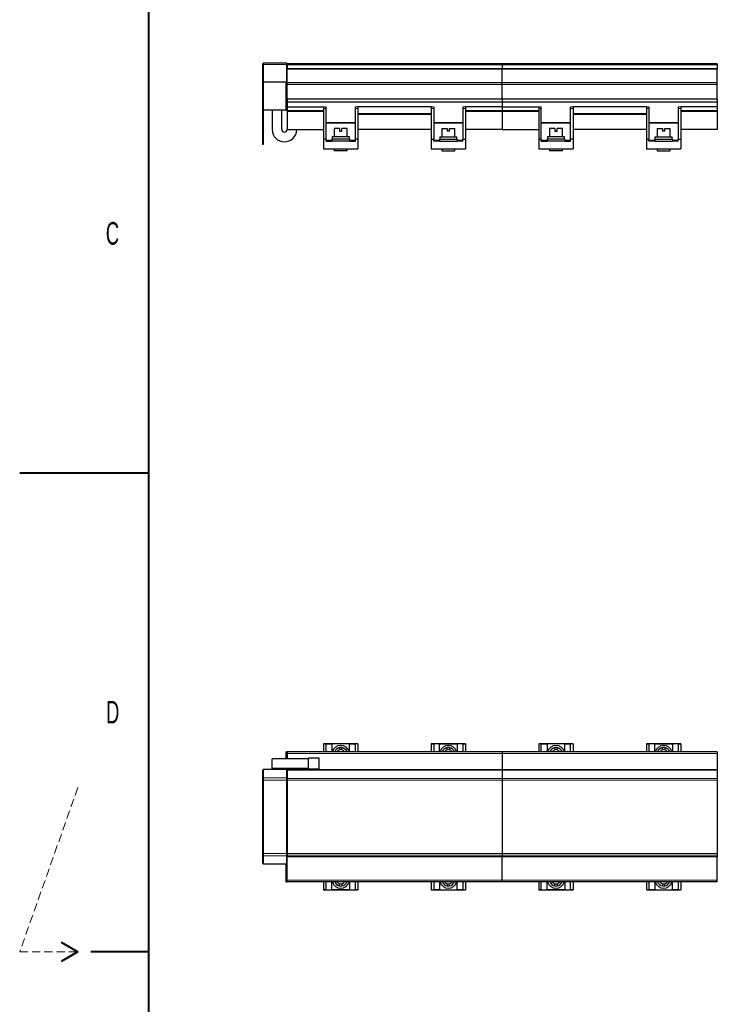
# Model space of a CAD drawing. Header units: millimetres. Extents: x 0 to 841, y 0 to 594.
# Tile 2 of 18: x 0 to 108, y 289 to 441. Entities that reach past the tile are written whole.
import ezdxf

# ---------------------------------------------------------------- set-up
doc = ezdxf.new("R2010")
doc.units = ezdxf.units.MM
doc.linetypes.add('HIDDEN', pattern=[1.905, 1.27, -0.635])
doc.styles.add('SLDTEXTSTYLE0', font='TXT', dxfattribs={"width": 0.605})

msp = doc.modelspace()

# ---------------------------------------------------------------- linework, layer by layer
at = {"color": 7, "linetype": 'Continuous', "lineweight": 40}
for p, q in [((20, 10), (20, 584)), ((0, 371.25), (20, 371.25)), ((6.4, 298.5), (9, 297)), ((9, 297), (6.4, 295.5)), ((20, 297), (11, 297))]:
    msp.add_line(p, q, dxfattribs=at)
at = {"color": 7, "linetype": 'Continuous', "lineweight": 30}
for p, q in [((37.7, 434.6), (37.6, 434.6)), ((37.6, 434.6), (37.6, 434.44)), ((37.6, 434.44), (37.6, 431.72)), ((41.37, 434.73), (37.7, 434.73)), ((37.7, 434.73), (37.7, 434.5)), ((37.7, 434.5), (37.7, 431.75)), ((41.37, 434.5), (41.37, 434.73)), ((41.37, 431.75), (41.37, 434.5)), ((41.4, 433.58), (41.37, 433.58)), ((74.7, 434.6), (41.4, 434.6)), ((41.4, 434.6), (41.4, 434.44)), ((41.4, 434.44), (41.4, 433.84)), ((74.7, 433.84), (41.4, 433.84)), ((41.4, 433.79), (41.4, 433.84)), ((74.7, 433.79), (41.4, 433.79)), ((41.4, 431.67), (41.4, 433.79)), ((74.7, 434.6), (74.7, 434.44)), ((74.7, 434.44), (74.7, 433.84)), ((74.7, 433.79), (74.7, 433.84)), ((74.7, 431.67), (74.7, 433.79)), ((108.03, 434.6), (74.73, 434.6)), ((74.73, 434.6), (74.73, 434.44)), ((74.73, 434.44), (74.73, 433.84)), ((108.03, 433.84), (74.73, 433.84)), ((74.73, 433.79), (74.73, 433.84)), ((108.03, 433.79), (74.73, 433.79)), ((74.73, 431.67), (74.73, 433.79)), ((108.03, 434.6), (108.03, 434.44)), ((108.03, 434.44), (108.03, 433.84)), ((108.03, 433.79), (108.03, 433.84)), ((108.03, 431.67), (108.03, 433.79)), ((41.37, 431.75), (37.7, 431.75)), ((37.7, 431.75), (37.7, 427.44)), ((41.37, 432.08), (41.4, 432.08)), ((41.37, 431.65), (41.37, 431.75)), ((37.7, 431.72), (37.6, 431.72)), ((37.6, 431.72), (37.6, 427.45)), ((41.23, 431.65), (41.37, 431.65)), ((41.23, 431.65), (41.23, 431.38)), ((41.23, 431.38), (41.23, 429.15)), ((41.37, 431.65), (41.37, 431.38)), ((41.37, 431.38), (41.37, 429.15)), ((41.4, 431.65), (41.4, 431.67)), ((74.7, 431.65), (41.4, 431.65)), ((41.4, 431.38), (41.4, 431.65)), ((41.4, 429.15), (41.4, 431.38)), ((74.7, 431.65), (74.7, 431.67)), ((74.7, 431.38), (74.7, 431.65)), ((74.7, 429.15), (74.7, 431.38)), ((74.73, 431.65), (74.73, 431.67)), ((108.03, 431.65), (74.73, 431.65)), ((74.73, 431.38), (74.73, 431.65)), ((74.73, 429.15), (74.73, 431.38)), ((108.03, 431.65), (108.03, 431.67)), ((108.03, 431.38), (108.03, 431.65)), ((108.03, 429.15), (108.03, 431.38)), ((41.23, 429.15), (41.37, 429.15)), ((41.23, 429.15), (41.23, 427.44)), ((41.37, 429.15), (41.37, 427.44)), ((74.7, 429.15), (41.4, 429.15)), ((41.4, 429.15), (41.4, 428.65)), ((74.7, 429.15), (74.7, 428.65)), ((108.03, 429.15), (74.73, 429.15)), ((74.73, 429.15), (74.73, 428.65)), ((108.03, 429.15), (108.03, 428.65)), ((37.7, 427.45), (37.6, 427.45)), ((37.6, 427.45), (37.6, 422.1)), ((37.7, 427.44), (37.7, 422.1)), ((41.37, 427.44), (37.7, 427.44)), ((39.1, 427.44), (39.1, 424.42)), ((40.6, 424.42), (40.6, 427.44)), ((41.23, 427.44), (41.37, 427.44)), ((74.7, 428.65), (41.4, 428.65)), ((41.4, 428.65), (41.4, 427.92)), ((41.4, 427.92), (47.05, 427.92)), ((41.4, 427.92), (41.4, 427.36)), ((41.4, 427.36), (41.4, 427.2)), ((41.4, 427.2), (41.4, 424.42)), ((47.05, 427.92), (47.05, 427.71)), ((47.05, 427.71), (47.05, 422.92)), ((47.45, 427.71), (47.45, 427.92)), ((47.45, 422.92), (47.45, 427.71)), ((51.98, 427.71), (51.98, 427.92)), ((51.98, 422.92), (51.98, 427.71)), ((52.38, 427.92), (52.38, 427.71)), ((63.72, 427.92), (52.38, 427.92)), ((52.38, 427.71), (52.38, 422.92)), ((63.72, 427.92), (63.72, 427.71)), ((63.72, 427.71), (63.72, 422.92)), ((64.12, 427.92), (64.12, 427.71)), ((64.12, 427.71), (64.12, 422.92)), ((68.65, 427.92), (68.65, 427.71)), ((68.65, 427.71), (68.65, 422.92)), ((69.05, 427.92), (69.05, 427.71)), ((74.7, 427.92), (69.05, 427.92)), ((69.05, 427.71), (69.05, 422.92)), ((74.7, 428.65), (74.7, 427.92)), ((74.7, 427.92), (74.7, 427.36)), ((74.7, 427.36), (74.7, 427.2)), ((74.7, 427.2), (74.7, 424.42)), ((108.03, 428.65), (74.73, 428.65)), ((74.73, 428.65), (74.73, 427.92)), ((74.73, 427.92), (80.38, 427.92)), ((74.73, 427.92), (74.73, 427.36)), ((74.73, 427.36), (74.73, 427.2)), ((74.73, 427.2), (74.73, 424.42)), ((80.38, 427.92), (80.38, 427.71)), ((80.38, 427.71), (80.38, 422.92)), ((80.78, 427.71), (80.78, 427.92)), ((80.78, 422.92), (80.78, 427.71)), ((85.32, 427.71), (85.32, 427.92)), ((85.32, 422.92), (85.32, 427.71)), ((85.72, 427.92), (85.72, 427.71)), ((97.05, 427.92), (85.72, 427.92)), ((85.72, 427.71), (85.72, 422.92)), ((97.05, 427.92), (97.05, 427.71)), ((97.05, 427.71), (97.05, 422.92)), ((97.45, 427.92), (97.45, 427.71)), ((97.45, 427.71), (97.45, 422.92)), ((101.98, 427.92), (101.98, 427.71)), ((101.98, 427.71), (101.98, 422.92)), ((102.38, 427.92), (102.38, 427.71)), ((108.03, 427.92), (102.38, 427.92)), ((102.38, 427.71), (102.38, 422.92)), ((108.03, 428.65), (108.03, 427.92)), ((108.03, 427.92), (108.03, 427.36)), ((108.03, 427.36), (108.03, 427.2)), ((108.03, 427.2), (108.03, 424.42)), ((41.4, 424.42), (47.05, 424.42)), ((48.72, 424.6), (48.72, 423.3)), ((49.55, 424.6), (48.72, 424.6)), ((49.55, 424.6), (49.55, 424.17)), ((49.55, 424.17), (49.89, 424.17)), ((49.89, 424.17), (49.89, 424.6)), ((50.72, 424.6), (49.89, 424.6)), ((50.72, 423.3), (50.72, 424.6)), ((63.72, 424.42), (52.38, 424.42)), ((65.38, 424.6), (65.38, 423.3)), ((65.38, 424.6), (66.21, 424.6)), ((66.21, 424.6), (66.21, 424.17)), ((66.55, 424.17), (66.21, 424.17)), ((66.55, 424.17), (66.55, 424.6)), ((66.55, 424.6), (67.38, 424.6)), ((67.38, 423.3), (67.38, 424.6)), ((74.7, 424.42), (69.05, 424.42)), ((74.73, 424.42), (80.38, 424.42)), ((82.05, 424.6), (82.05, 423.3)), ((82.88, 424.6), (82.05, 424.6)), ((82.88, 424.6), (82.88, 424.17)), ((82.88, 424.17), (83.22, 424.17)), ((83.22, 424.17), (83.22, 424.6)), ((84.05, 424.6), (83.22, 424.6)), ((84.05, 423.3), (84.05, 424.6)), ((97.05, 424.42), (85.72, 424.42)), ((98.72, 424.6), (98.72, 423.3)), ((98.72, 424.6), (99.55, 424.6)), ((99.55, 424.6), (99.55, 424.17)), ((99.89, 424.17), (99.55, 424.17)), ((99.89, 424.17), (99.89, 424.6)), ((99.89, 424.6), (100.72, 424.6)), ((100.72, 423.3), (100.72, 424.6)), ((108.03, 424.42), (102.38, 424.42)), ((47.05, 422.92), (47.05, 421.45)), ((47.45, 422.92), (47.05, 422.92)), ((47.45, 422.65), (47.45, 422.92)), ((47.45, 422.65), (48.35, 422.65)), ((48.35, 422.93), (48.35, 422.65)), ((51.08, 422.93), (48.35, 422.93)), ((51.08, 422.65), (48.35, 422.65)), ((48.38, 423.3), (48.38, 422.93)), ((51.05, 423.3), (48.38, 423.3)), ((51.05, 422.93), (51.05, 423.3)), ((51.08, 422.93), (51.08, 422.65)), ((51.08, 422.65), (51.98, 422.65)), ((51.98, 422.65), (51.98, 422.92)), ((52.38, 422.92), (51.98, 422.92)), ((52.38, 422.92), (52.38, 421.45)), ((63.72, 422.92), (63.72, 421.45)), ((63.72, 422.92), (64.12, 422.92)), ((64.12, 422.65), (64.12, 422.92)), ((65.02, 422.65), (64.12, 422.65)), ((65.02, 422.93), (67.75, 422.93)), ((65.02, 422.93), (65.02, 422.65)), ((65.02, 422.65), (67.75, 422.65)), ((65.05, 423.3), (65.05, 422.93)), ((65.05, 423.3), (67.72, 423.3)), ((67.72, 422.93), (67.72, 423.3)), ((67.75, 422.93), (67.75, 422.65)), ((68.65, 422.65), (67.75, 422.65)), ((68.65, 422.65), (68.65, 422.92)), ((68.65, 422.92), (69.05, 422.92)), ((69.05, 422.92), (69.05, 421.45)), ((80.78, 422.92), (80.38, 422.92)), ((80.38, 422.92), (80.38, 421.45)), ((80.78, 422.65), (80.78, 422.92)), ((80.78, 422.65), (81.68, 422.65)), ((81.68, 422.93), (81.68, 422.65)), ((84.42, 422.93), (81.68, 422.93)), ((84.42, 422.65), (81.68, 422.65)), ((81.72, 423.3), (81.72, 422.93)), ((84.38, 423.3), (81.72, 423.3)), ((84.38, 422.93), (84.38, 423.3)), ((84.42, 422.93), (84.42, 422.65)), ((84.42, 422.65), (85.32, 422.65)), ((85.32, 422.65), (85.32, 422.92)), ((85.72, 422.92), (85.32, 422.92)), ((85.72, 422.92), (85.72, 421.45)), ((97.05, 422.92), (97.05, 421.45)), ((97.05, 422.92), (97.45, 422.92)), ((97.45, 422.65), (97.45, 422.92)), ((98.35, 422.65), (97.45, 422.65)), ((98.35, 422.93), (101.08, 422.93)), ((98.35, 422.93), (98.35, 422.65)), ((98.35, 422.65), (101.08, 422.65)), ((98.38, 423.3), (98.38, 422.93)), ((98.38, 423.3), (101.05, 423.3)), ((101.05, 422.93), (101.05, 423.3)), ((101.08, 422.93), (101.08, 422.65)), ((101.98, 422.65), (101.08, 422.65)), ((101.98, 422.65), (101.98, 422.92)), ((101.98, 422.92), (102.38, 422.92)), ((102.38, 422.92), (102.38, 421.45)), ((37.7, 422.1), (37.6, 422.1)), ((47.05, 421.45), (52.38, 421.45)), ((48.72, 421.45), (48.72, 421.12)), ((50.72, 421.12), (48.72, 421.12)), ((50.72, 421.12), (50.72, 421.45)), ((63.72, 421.45), (69.05, 421.45)), ((65.38, 421.45), (65.38, 421.12)), ((65.38, 421.12), (67.38, 421.12)), ((67.38, 421.12), (67.38, 421.45)), ((80.38, 421.45), (85.72, 421.45)), ((82.05, 421.45), (82.05, 421.12)), ((84.05, 421.12), (82.05, 421.12)), ((84.05, 421.12), (84.05, 421.45)), ((97.05, 421.45), (102.38, 421.45)), ((98.72, 421.45), (98.72, 421.12)), ((98.72, 421.12), (100.72, 421.12)), ((100.72, 421.12), (100.72, 421.45)), ((41.23, 328.01), (41.23, 327.74)), ((41.23, 328.01), (41.37, 328.01)), ((41.37, 328.01), (41.37, 327.74)), ((74.7, 328.01), (41.4, 328.01)), ((41.4, 328.01), (41.4, 327.74)), ((52.38, 329.27), (47.05, 329.27)), ((47.05, 329.27), (47.05, 329.23)), ((47.45, 329.23), (47.05, 329.23)), ((47.05, 329.23), (47.05, 328.01)), ((47.45, 329.24), (48.35, 329.24)), ((47.45, 329.24), (47.45, 329.23)), ((47.45, 328.01), (47.45, 329.23)), ((51.08, 329.24), (48.35, 329.24)), ((48.35, 329.24), (48.35, 328.01)), ((49.55, 328.66), (49.55, 328.32)), ((49.89, 328.32), (49.89, 328.66)), ((51.08, 328.01), (51.08, 329.24)), ((51.08, 329.24), (51.98, 329.24)), ((51.98, 329.24), (51.98, 329.23)), ((52.38, 329.23), (51.98, 329.23)), ((51.98, 328.01), (51.98, 329.23)), ((52.38, 329.27), (52.38, 329.23)), ((52.38, 329.23), (52.38, 328.01)), ((69.05, 329.27), (63.72, 329.27)), ((63.72, 329.27), (63.72, 329.23)), ((63.72, 329.23), (64.12, 329.23)), ((63.72, 329.23), (63.72, 328.01)), ((65.02, 329.24), (64.12, 329.24)), ((64.12, 329.24), (64.12, 329.23)), ((64.12, 329.23), (64.12, 328.01)), ((65.02, 328.01), (65.02, 329.24)), ((65.02, 329.24), (67.75, 329.24)), ((66.21, 328.32), (66.21, 328.66)), ((66.55, 328.66), (66.55, 328.32)), ((67.75, 329.24), (67.75, 328.01)), ((68.65, 329.24), (67.75, 329.24)), ((68.65, 329.24), (68.65, 329.23)), ((68.65, 329.23), (69.05, 329.23)), ((68.65, 329.23), (68.65, 328.01)), ((69.05, 329.27), (69.05, 329.23)), ((69.05, 329.23), (69.05, 328.01)), ((74.7, 328.01), (74.7, 327.74)), ((108.03, 328.01), (74.73, 328.01)), ((74.73, 328.01), (74.73, 327.74)), ((85.72, 329.27), (80.38, 329.27)), ((80.38, 329.27), (80.38, 329.23)), ((80.78, 329.23), (80.38, 329.23)), ((80.38, 329.23), (80.38, 328.01)), ((80.78, 329.24), (81.68, 329.24)), ((80.78, 329.24), (80.78, 329.23)), ((80.78, 328.01), (80.78, 329.23)), ((81.68, 329.24), (81.68, 328.01)), ((84.42, 329.24), (81.68, 329.24)), ((82.88, 328.66), (82.88, 328.32)), ((83.22, 328.32), (83.22, 328.66)), ((84.42, 328.01), (84.42, 329.24)), ((84.42, 329.24), (85.32, 329.24)), ((85.32, 329.24), (85.32, 329.23)), ((85.72, 329.23), (85.32, 329.23)), ((85.32, 328.01), (85.32, 329.23)), ((85.72, 329.27), (85.72, 329.23)), ((85.72, 329.23), (85.72, 328.01)), ((102.38, 329.27), (97.05, 329.27)), ((97.05, 329.27), (97.05, 329.23)), ((97.05, 329.23), (97.45, 329.23)), ((97.05, 329.23), (97.05, 328.01)), ((98.35, 329.24), (97.45, 329.24)), ((97.45, 329.24), (97.45, 329.23)), ((97.45, 329.23), (97.45, 328.01)), ((98.35, 329.24), (101.08, 329.24)), ((98.35, 328.01), (98.35, 329.24)), ((99.55, 328.32), (99.55, 328.66)), ((99.89, 328.66), (99.89, 328.32)), ((101.08, 329.24), (101.08, 328.01)), ((101.98, 329.24), (101.08, 329.24)), ((101.98, 329.24), (101.98, 329.23)), ((101.98, 329.23), (102.38, 329.23)), ((101.98, 329.23), (101.98, 328.01)), ((102.38, 329.27), (102.38, 329.23)), ((102.38, 329.23), (102.38, 328.01)), ((108.03, 328.01), (108.03, 327.74)), ((39.1, 325.44), (39.1, 326.94)), ((44.73, 326.94), (39.1, 326.94)), ((41.23, 327.74), (41.23, 326.94)), ((41.37, 327.74), (41.37, 326.94)), ((41.4, 327.74), (41.4, 326.94)), ((46.4, 327.03), (44.73, 327.03)), ((44.73, 326.94), (44.73, 327.03)), ((44.73, 326.56), (44.73, 326.94)), ((44.73, 325.83), (44.73, 326.56)), ((46.4, 325.36), (46.4, 327.03)), ((74.7, 327.74), (74.7, 325.27)), ((74.73, 327.74), (74.73, 325.27)), ((108.03, 327.74), (108.03, 325.27)), ((37.7, 325.15), (37.6, 325.15)), ((37.6, 325.15), (37.6, 323.88)), ((41.37, 325.29), (37.7, 325.29)), ((37.7, 325.29), (37.7, 324)), ((44.73, 325.44), (39.1, 325.44)), ((41.23, 325.44), (41.23, 325.29)), ((41.37, 325.44), (41.37, 325.29)), ((41.37, 324), (41.37, 325.29)), ((41.4, 325.44), (41.4, 325.27)), ((41.4, 325.27), (41.4, 325.15)), ((41.4, 325.15), (41.4, 323.88)), ((44.73, 325.44), (44.73, 325.83)), ((44.73, 325.36), (44.73, 325.44)), ((44.73, 325.36), (46.4, 325.36)), ((74.7, 325.27), (74.7, 325.15)), ((74.7, 325.15), (74.7, 323.88)), ((74.73, 325.27), (74.73, 325.15)), ((74.73, 325.15), (74.73, 323.88)), ((108.03, 325.27), (108.03, 325.15)), ((108.03, 325.15), (108.03, 323.88)), ((37.6, 323.88), (37.6, 323.64)), ((37.6, 323.64), (37.6, 312.25)), ((37.7, 324), (37.7, 323.64)), ((37.7, 323.64), (37.7, 312.25)), ((41.37, 323.64), (41.37, 324)), ((41.37, 312.25), (41.37, 323.64)), ((41.4, 323.88), (41.4, 323.64)), ((41.4, 323.64), (41.4, 312.25)), ((74.7, 323.88), (74.7, 323.64)), ((74.7, 323.64), (74.7, 312.25)), ((74.73, 323.88), (74.73, 323.64)), ((74.73, 323.64), (74.73, 312.25)), ((108.03, 323.88), (108.03, 323.64)), ((108.03, 323.64), (108.03, 312.25)), ((37.6, 312.25), (37.6, 312)), ((37.6, 312), (37.6, 310.74)), ((37.7, 312.25), (37.7, 311.88)), ((37.7, 311.88), (37.7, 310.6)), ((41.37, 311.88), (41.37, 312.25)), ((41.37, 310.6), (41.37, 311.88)), ((41.4, 312.25), (41.4, 312)), ((41.4, 312), (41.4, 311.72)), ((41.4, 308.14), (41.4, 311.72)), ((74.7, 311.72), (41.4, 311.72)), ((74.7, 312.25), (74.7, 312)), ((74.7, 312), (74.7, 311.72)), ((74.7, 308.14), (74.7, 311.72)), ((74.73, 312.25), (74.73, 312)), ((74.73, 312), (74.73, 311.72)), ((74.73, 308.14), (74.73, 311.72)), ((108.03, 311.72), (74.73, 311.72)), ((108.03, 312.25), (108.03, 312)), ((108.03, 312), (108.03, 311.72)), ((108.03, 308.14), (108.03, 311.72)), ((37.7, 310.74), (37.6, 310.74)), ((41.37, 310.6), (37.7, 310.6)), ((41.23, 310.6), (41.23, 308.14)), ((41.37, 310.6), (41.37, 308.14)), ((41.23, 308.14), (41.23, 307.88)), ((41.23, 307.88), (41.37, 307.88)), ((41.37, 308.14), (41.37, 307.88)), ((41.4, 307.88), (41.4, 308.14)), ((74.7, 307.88), (41.4, 307.88)), ((47.05, 307.88), (47.05, 306.65)), ((47.45, 306.65), (47.05, 306.65)), ((47.05, 306.65), (47.05, 306.61)), ((47.45, 306.65), (47.45, 307.88)), ((47.45, 306.64), (47.45, 306.65)), ((47.45, 306.64), (48.35, 306.64)), ((48.35, 306.64), (48.35, 307.88)), ((51.08, 306.64), (48.35, 306.64)), ((49.55, 307.22), (49.55, 307.56)), ((49.89, 307.56), (49.89, 307.22)), ((51.08, 307.88), (51.08, 306.64)), ((51.08, 306.64), (51.98, 306.64)), ((51.98, 306.65), (51.98, 307.88)), ((52.38, 306.65), (51.98, 306.65)), ((51.98, 306.64), (51.98, 306.65)), ((52.38, 307.88), (52.38, 306.65)), ((52.38, 306.65), (52.38, 306.61)), ((63.72, 307.88), (63.72, 306.65)), ((63.72, 306.65), (64.12, 306.65)), ((63.72, 306.65), (63.72, 306.61)), ((64.12, 307.88), (64.12, 306.65)), ((64.12, 306.64), (64.12, 306.65)), ((65.02, 306.64), (64.12, 306.64)), ((65.02, 307.88), (65.02, 306.64)), ((65.02, 306.64), (67.75, 306.64)), ((66.21, 307.56), (66.21, 307.22)), ((66.55, 307.22), (66.55, 307.56)), ((67.75, 306.64), (67.75, 307.88)), ((68.65, 306.64), (67.75, 306.64)), ((68.65, 307.88), (68.65, 306.65)), ((68.65, 306.65), (69.05, 306.65)), ((68.65, 306.64), (68.65, 306.65)), ((69.05, 307.88), (69.05, 306.65)), ((69.05, 306.65), (69.05, 306.61)), ((74.7, 307.88), (74.7, 308.14)), ((74.73, 307.88), (74.73, 308.14)), ((108.03, 307.88), (74.73, 307.88)), ((80.38, 307.88), (80.38, 306.65)), ((80.78, 306.65), (80.38, 306.65)), ((80.38, 306.65), (80.38, 306.61)), ((80.78, 306.65), (80.78, 307.88)), ((80.78, 306.64), (80.78, 306.65)), ((80.78, 306.64), (81.68, 306.64)), ((81.68, 306.64), (81.68, 307.88)), ((84.42, 306.64), (81.68, 306.64)), ((82.88, 307.22), (82.88, 307.56)), ((83.22, 307.56), (83.22, 307.22)), ((84.42, 307.88), (84.42, 306.64)), ((84.42, 306.64), (85.32, 306.64)), ((85.32, 306.65), (85.32, 307.88)), ((85.72, 306.65), (85.32, 306.65)), ((85.32, 306.64), (85.32, 306.65)), ((85.72, 307.88), (85.72, 306.65)), ((85.72, 306.65), (85.72, 306.61)), ((97.05, 307.88), (97.05, 306.65)), ((97.05, 306.65), (97.45, 306.65)), ((97.05, 306.65), (97.05, 306.61)), ((97.45, 307.88), (97.45, 306.65)), ((97.45, 306.64), (97.45, 306.65)), ((98.35, 306.64), (97.45, 306.64)), ((98.35, 307.88), (98.35, 306.64)), ((98.35, 306.64), (101.08, 306.64)), ((99.55, 307.56), (99.55, 307.22)), ((99.89, 307.22), (99.89, 307.56)), ((101.08, 306.64), (101.08, 307.88)), ((101.98, 306.64), (101.08, 306.64)), ((101.98, 307.88), (101.98, 306.65)), ((101.98, 306.65), (102.38, 306.65)), ((101.98, 306.64), (101.98, 306.65)), ((102.38, 307.88), (102.38, 306.65)), ((102.38, 306.65), (102.38, 306.61)), ((108.03, 307.88), (108.03, 308.14)), ((47.05, 306.61), (52.38, 306.61)), ((63.72, 306.61), (69.05, 306.61)), ((80.38, 306.61), (85.72, 306.61)), ((97.05, 306.61), (102.38, 306.61))]:
    msp.add_line(p, q, dxfattribs=at)
at = {"color": 8, "linetype": 'Continuous', "lineweight": 15}
for p, q in [((37.7, 434.44), (37.6, 434.44)), ((41.37, 434.5), (37.7, 434.5)), ((74.7, 434.44), (41.4, 434.44)), ((108.03, 434.44), (74.73, 434.44)), ((41.23, 431.38), (41.37, 431.38)), ((74.7, 431.67), (41.4, 431.67)), ((74.7, 431.38), (41.4, 431.38)), ((108.03, 431.67), (74.73, 431.67)), ((108.03, 431.38), (74.73, 431.38)), ((41.4, 427.36), (47.05, 427.36)), ((41.4, 427.2), (47.05, 427.2)), ((47.45, 427.92), (47.05, 427.92)), ((47.45, 427.71), (47.05, 427.71)), ((52.38, 427.92), (51.98, 427.92)), ((52.38, 427.71), (51.98, 427.71)), ((63.72, 427.92), (64.12, 427.92)), ((63.72, 427.71), (64.12, 427.71)), ((68.65, 427.92), (69.05, 427.92)), ((68.65, 427.71), (69.05, 427.71)), ((74.7, 427.36), (69.05, 427.36)), ((74.7, 427.2), (69.05, 427.2)), ((74.73, 427.36), (80.38, 427.36)), ((74.73, 427.2), (80.38, 427.2)), ((80.78, 427.92), (80.38, 427.92)), ((80.78, 427.71), (80.38, 427.71)), ((85.72, 427.92), (85.32, 427.92)), ((85.72, 427.71), (85.32, 427.71)), ((97.05, 427.92), (97.45, 427.92)), ((97.05, 427.71), (97.45, 427.71)), ((101.98, 427.92), (102.38, 427.92)), ((101.98, 427.71), (102.38, 427.71)), ((108.03, 427.36), (102.38, 427.36)), ((108.03, 427.2), (102.38, 427.2)), ((63.72, 426.91), (52.38, 426.91)), ((63.72, 426.75), (52.38, 426.75)), ((97.05, 426.91), (85.72, 426.91)), ((97.05, 426.75), (85.72, 426.75)), ((47.45, 425.5), (51.98, 425.5)), ((47.45, 425.4), (51.98, 425.4)), ((68.65, 425.5), (64.12, 425.5)), ((68.65, 425.4), (64.12, 425.4)), ((80.78, 425.5), (85.32, 425.5)), ((80.78, 425.4), (85.32, 425.4)), ((101.98, 425.5), (97.45, 425.5)), ((101.98, 425.4), (97.45, 425.4)), ((47.45, 422.76), (48.35, 422.76)), ((51.08, 422.76), (51.98, 422.76)), ((65.02, 422.76), (64.12, 422.76)), ((68.65, 422.76), (67.75, 422.76)), ((80.78, 422.76), (81.68, 422.76)), ((84.42, 422.76), (85.32, 422.76)), ((98.35, 422.76), (97.45, 422.76)), ((101.98, 422.76), (101.08, 422.76)), ((41.23, 327.74), (41.37, 327.74)), ((74.7, 327.74), (41.4, 327.74)), ((108.03, 327.74), (74.73, 327.74)), ((74.7, 325.27), (41.4, 325.27)), ((74.7, 325.15), (41.4, 325.15)), ((108.03, 325.27), (74.73, 325.27)), ((108.03, 325.15), (74.73, 325.15)), ((37.7, 323.88), (37.6, 323.88)), ((37.7, 323.64), (37.6, 323.64)), ((41.37, 324), (37.7, 324)), ((41.37, 323.64), (37.7, 323.64)), ((74.7, 323.88), (41.4, 323.88)), ((74.7, 323.64), (41.4, 323.64)), ((108.03, 323.88), (74.73, 323.88)), ((108.03, 323.64), (74.73, 323.64)), ((37.7, 312.25), (37.6, 312.25)), ((37.7, 312), (37.6, 312)), ((41.37, 312.25), (37.7, 312.25)), ((41.37, 311.88), (37.7, 311.88)), ((74.7, 312.25), (41.4, 312.25)), ((74.7, 312), (41.4, 312)), ((108.03, 312.25), (74.73, 312.25)), ((108.03, 312), (74.73, 312)), ((41.23, 308.14), (41.37, 308.14)), ((74.7, 308.14), (41.4, 308.14)), ((108.03, 308.14), (74.73, 308.14))]:
    msp.add_line(p, q, dxfattribs=at)
at = {"color": 7, "linetype": 'HIDDEN', "lineweight": 15}
for p, q in [((9, 322.46), (0, 297)), ((0, 297), (9, 297))]:
    msp.add_line(p, q, dxfattribs=at)
at = {"color": 7, "linetype": 'Continuous', "lineweight": 30}
for centre, radius, start, end in [((41, 424.42), 1.9, 180, 0), ((41, 424.42), 0.4, 180, 0), ((49.72, 327.68), 1.33, 14.4775, 165.5225), ((49.72, 327.68), 1, 99.7878, 160.5288), ((49.72, 327.68), 0.667, 104.7736, 150), ((49.72, 327.68), 1, 80.2122, 99.7878), ((49.72, 327.68), 0.667, 75.2264, 104.7736), ((49.72, 327.68), 1, 19.4712, 80.2122), ((49.72, 327.68), 0.667, 30, 75.2264), ((66.38, 327.68), 1.33, 14.4775, 165.5225), ((66.38, 327.68), 1, 99.7878, 160.5288), ((66.38, 327.68), 0.667, 104.7736, 150), ((66.38, 327.68), 1, 80.2122, 99.7878), ((66.38, 327.68), 0.667, 75.2264, 104.7736), ((66.38, 327.68), 1, 19.4712, 80.2122), ((66.38, 327.68), 0.667, 30, 75.2264), ((83.05, 327.68), 1.33, 14.4775, 165.5225), ((83.05, 327.68), 1, 99.7878, 160.5288), ((83.05, 327.68), 0.667, 104.7736, 150), ((83.05, 327.68), 1, 80.2122, 99.7878), ((83.05, 327.68), 0.667, 75.2264, 104.7736), ((83.05, 327.68), 1, 19.4712, 80.2122), ((83.05, 327.68), 0.667, 30, 75.2264), ((99.72, 327.68), 1.33, 14.4775, 165.5225), ((99.72, 327.68), 1, 99.7878, 160.5288), ((99.72, 327.68), 0.667, 104.7736, 150), ((99.72, 327.68), 1, 80.2122, 99.7878), ((99.72, 327.68), 0.667, 75.2264, 104.7736), ((99.72, 327.68), 1, 19.4712, 80.2122), ((99.72, 327.68), 0.667, 30, 75.2264), ((49.72, 308.21), 1.33, 194.4775, 345.5225), ((49.72, 308.21), 1, 199.4712, 260.2122), ((49.72, 308.21), 0.667, 210, 255.2264), ((49.72, 308.21), 0.667, 255.2264, 284.7736), ((49.72, 308.21), 1, 260.2122, 279.7878), ((49.72, 308.21), 0.667, 284.7736, 330), ((49.72, 308.21), 1, 279.7878, 340.5288), ((66.38, 308.21), 1.33, 194.4775, 345.5225), ((66.38, 308.21), 1, 199.4712, 260.2122), ((66.38, 308.21), 0.667, 210, 255.2264), ((66.38, 308.21), 0.667, 255.2264, 284.7736), ((66.38, 308.21), 1, 260.2122, 279.7878), ((66.38, 308.21), 0.667, 284.7736, 330), ((66.38, 308.21), 1, 279.7878, 340.5288), ((83.05, 308.21), 1.33, 194.4775, 345.5225), ((83.05, 308.21), 1, 199.4712, 260.2122), ((83.05, 308.21), 0.667, 210, 255.2264), ((83.05, 308.21), 0.667, 255.2264, 284.7736), ((83.05, 308.21), 1, 260.2122, 279.7878), ((83.05, 308.21), 0.667, 284.7736, 330), ((83.05, 308.21), 1, 279.7878, 340.5288), ((99.72, 308.21), 1.33, 194.4775, 345.5225), ((99.72, 308.21), 1, 199.4712, 260.2122), ((99.72, 308.21), 0.667, 210, 255.2264), ((99.72, 308.21), 0.667, 255.2264, 284.7736), ((99.72, 308.21), 1, 260.2122, 279.7878), ((99.72, 308.21), 0.667, 284.7736, 330), ((99.72, 308.21), 1, 279.7878, 340.5288)]:
    msp.add_arc(centre, radius, start, end, dxfattribs=at)

# ---------------------------------------------------------------- texts
at = {"color": 7, "linetype": 'Continuous', "lineweight": 0, "char_height": 3.5, "attachment_point": 1, "style": 'SLDTEXTSTYLE0'}
for s, insert in [('C', (13.34, 410.09)), ('D', (13.38, 335.9))]:
    msp.add_mtext(s, dxfattribs=dict(at, insert=insert))

doc.saveas('drawing.dxf')
